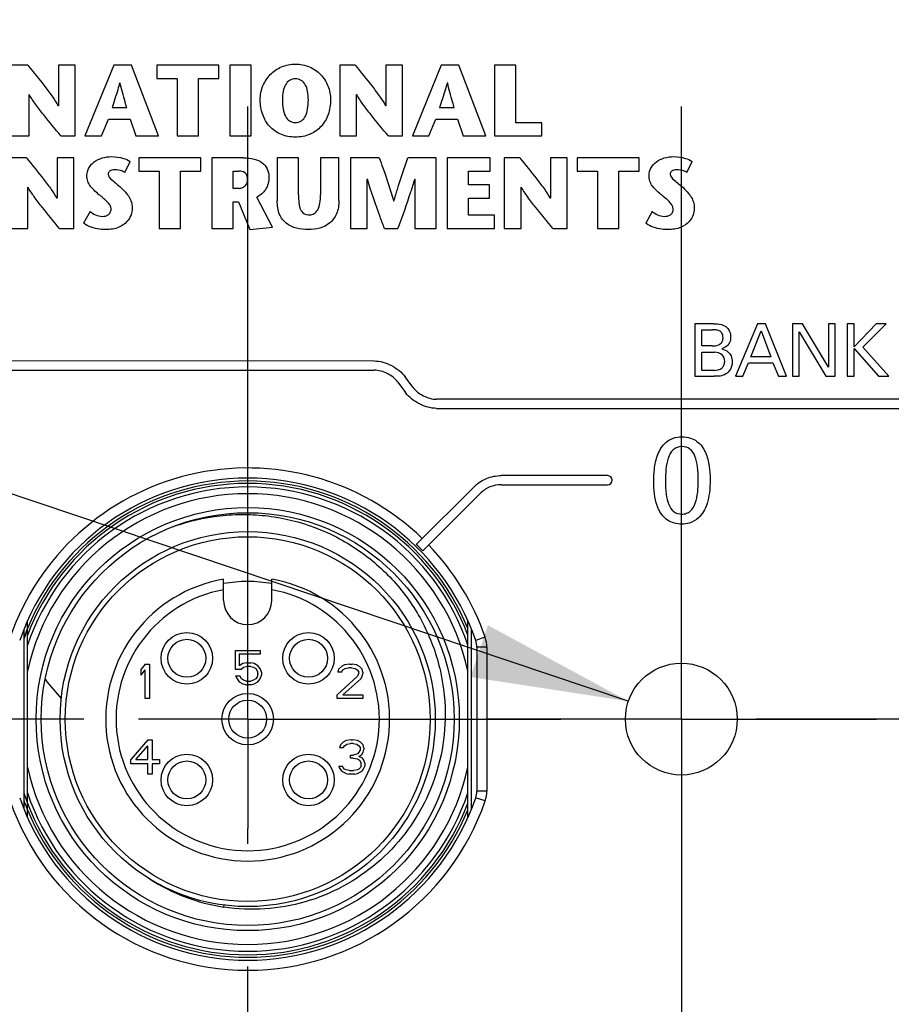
# Model space of a CAD drawing. Header units: inches. Extents: x 0 to 34, y 0 to 22.
# Tile 11 of 88: x 10.4 to 11.4, y 12 to 13.1. Entities that reach past the tile are written whole.
import ezdxf

# ---------------------------------------------------------------- set-up
doc = ezdxf.new("R2010")
doc.units = ezdxf.units.IN
doc.header["$LTSCALE"] = 1.87
doc.header["$MEASUREMENT"] = 0
doc.linetypes.add('CENTER', pattern=[0.6, 0.375, -0.075, 0.075, -0.075])
doc.layers.get('0').update_dxf_attribs({"linetype": 'CONTINUOUS'})
for name, color, linetype in [('02___PRT_ALL_AXES', 7, 'CONTINUOUS'), ('DEFAULT_1', 7, 'CENTER'), ('DIMENSIONS', 7, 'CONTINUOUS'), ('THREAD', 7, 'CONTINUOUS')]:
    doc.layers.add(name, color=color, linetype=linetype)
doc.styles.get("Standard").update_dxf_attribs({"font": 'txt', "width": 0.8})
doc.dimstyles.new('DIMSTYLE_1', dxfattribs={"dimtxt": 0.125, "dimasz": 0.18, "dimexe": 0.125, "dimexo": 0.0625, "dimgap": 0.03125, "dimtad": 0, "dimtih": 1, "dimtoh": 1, "dimdsep": 46, "dimtxsty": 'STANDARD', "dimblk": '_FILLED', "dimblk1": '_FILLED', "dimblk2": '_FILLED', "dimcen": 0.09, "dimadec": 0, "dimazin": 0, "dimtp": 0.001, "dimtm": 0.001, "dimtfac": 1, "dimtofl": 0, "dimtmove": 0, "dimatfit": 3, "dimldrblk": '_FILLED', "dimfxl": 1, "dimtolj": 1, "dimarcsym": 0})
doc.dimstyles.new('DIMSTYLE_4', dxfattribs={"dimtxt": 0.125, "dimasz": 0.18, "dimexe": 0.125, "dimexo": 0.0625, "dimgap": 0.09, "dimtad": 0, "dimtih": 1, "dimtoh": 1, "dimdsep": 46, "dimtxsty": 'STANDARD', "dimblk": '_FILLED', "dimblk1": '_FILLED', "dimblk2": '_FILLED', "dimcen": 0.09, "dimadec": 0, "dimazin": 0, "dimtp": 0.001, "dimtm": 0.001, "dimtfac": 1, "dimtofl": 0, "dimtmove": 0, "dimatfit": 2, "dimldrblk": '_FILLED', "dimfxl": 1, "dimtolj": 1, "dimarcsym": 0})

# ---------------------------------------------------------------- blocks, each defined once
blk = doc.blocks.new('*D16')
at = {"layer": 'DIMENSIONS', "color": 2, "linetype": 'CONTINUOUS'}
blk.add_line((10.5107, 12.2964), (9.1374, 12.2964), dxfattribs=at)
at = {"layer": 'DIMENSIONS', "color": 2, "linetype": 'CONTINUOUS', "insert": (9.0749, 12.3589), "char_height": 0.125, "width": 1.025, "attachment_point": 3, "line_spacing_factor": 0.9}
blk.add_mtext('57{\\Ftxt.shx;\\W1.000000;\\H0.125000; }[2.244]', dxfattribs=at)
blk = doc.blocks.new('_FILLED')
at = {"color": 0, "linetype": 'BYBLOCK'}
blk.add_solid([(0, 0), (-1, 0.1736), (-1, -0.1736)], dxfattribs=at)
blk = doc.blocks.new('*D17')
at = {"layer": 'DIMENSIONS', "color": 2, "linetype": 'CONTINUOUS'}
blk.add_line((10.5107, 11.3121), (9.1374, 11.3121), dxfattribs=at)
at = {"layer": 'DIMENSIONS', "color": 2, "linetype": 'CONTINUOUS', "insert": (9.0749, 11.3746), "char_height": 0.125, "width": 1.025, "attachment_point": 3, "line_spacing_factor": 0.9}
blk.add_mtext('82{\\Ftxt.shx;\\W1.000000;\\H0.125000; }[3.228]', dxfattribs=at)
blk = doc.blocks.new('*D18')
at = {"layer": 'DIMENSIONS', "color": 2, "linetype": 'CONTINUOUS'}
blk.add_line((10.5107, 10.3279), (9.1374, 10.3279), dxfattribs=at)
at = {"layer": 'DIMENSIONS', "color": 2, "linetype": 'CONTINUOUS', "insert": (9.0749, 10.3904), "char_height": 0.125, "width": 1.125, "attachment_point": 3, "line_spacing_factor": 0.9}
blk.add_mtext('107{\\Ftxt.shx;\\W1.000000;\\H0.125000; }[4.213]', dxfattribs=at)
blk = doc.blocks.new('*D19')
at = {"layer": 'DIMENSIONS', "color": 2, "linetype": 'CONTINUOUS'}
blk.add_line((10.5107, 9.3436), (9.1374, 9.3436), dxfattribs=at)
at = {"layer": 'DIMENSIONS', "color": 2, "linetype": 'CONTINUOUS', "insert": (9.0749, 9.4061), "char_height": 0.125, "width": 1.125, "attachment_point": 3, "line_spacing_factor": 0.9}
blk.add_mtext('132{\\Ftxt.shx;\\W1.000000;\\H0.125000; }[5.197]', dxfattribs=at)
blk = doc.blocks.new('*D20')
at = {"layer": 'DIMENSIONS', "color": 2, "linetype": 'CONTINUOUS'}
blk.add_line((10.3828, 8.32), (9.1374, 8.32), dxfattribs=at)
at = {"layer": 'DIMENSIONS', "color": 2, "linetype": 'CONTINUOUS', "insert": (9.0749, 8.3825), "char_height": 0.125, "width": 1.125, "attachment_point": 3, "line_spacing_factor": 0.9}
blk.add_mtext('158{\\Ftxt.shx;\\W1.000000;\\H0.125000; }[6.220]', dxfattribs=at)
blk = doc.blocks.new('*D21')
at = {"layer": 'DIMENSIONS', "color": 2, "linetype": 'CONTINUOUS'}
blk.add_line((10.5524, 8.0355), (9.1374, 8.0355), dxfattribs=at)
at = {"layer": 'DIMENSIONS', "color": 2, "linetype": 'CONTINUOUS', "insert": (9.0749, 8.098), "char_height": 0.125, "width": 1.425, "attachment_point": 3, "line_spacing_factor": 0.9}
blk.add_mtext('165.23{\\Ftxt.shx;\\W1.000000;\\H0.125000; }[6.505]', dxfattribs=at)
blk = doc.blocks.new('*D33')
at = {"layer": 'DIMENSIONS', "color": 2, "linetype": 'CONTINUOUS'}
for p, q in [((9.2629, 12.9462), (9.1454, 12.9462)), ((11.1336, 12.3168), (9.2629, 12.9462))]:
    blk.add_line(p, q, dxfattribs=at)
at = {"layer": 'DIMENSIONS', "color": 2, "linetype": 'CONTINUOUS', "xscale": 0.18, "yscale": 0.18, "zscale": 0.18, "rotation": 341.4030218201}
blk.add_blockref('_FILLED', (11.1336, 12.3168), dxfattribs=at)
at = {"layer": 'DIMENSIONS', "color": 2, "linetype": 'CONTINUOUS', "insert": (9.0829, 13.0087), "char_height": 0.125, "width": 1.691667, "attachment_point": 3, "line_spacing_factor": 0.9}
blk.add_mtext('12X \\Fgdt;{\\Fgdt;n}\\Ftxt;3.25{\\Ftxt.shx;\\W1.000000;\\H0.125000; }[.128]\\PLEDS', dxfattribs=at)

msp = doc.modelspace()

# ---------------------------------------------------------------- linework, layer by layer
at = {"color": 7, "linetype": 'CONTINUOUS'}
for p, q in [((10.4466, 13.0446), (10.4289, 13.0446)), ((10.4817, 13.0446), (10.4817, 12.9983)), ((10.5008, 13.0446), (10.4817, 13.0446)), ((10.5008, 12.9638), (10.5008, 13.0446)), ((10.5449, 13.0446), (10.512, 12.9638)), ((10.5654, 13.0446), (10.5449, 13.0446)), ((10.5961, 12.9638), (10.5654, 13.0446)), ((10.5943, 13.0446), (10.5943, 13.0295)), ((10.6653, 13.0446), (10.5943, 13.0446)), ((10.6653, 13.0295), (10.6653, 13.0446)), ((10.6778, 13.0446), (10.6778, 12.9638)), ((10.7021, 13.0446), (10.6778, 13.0446)), ((10.7021, 12.9638), (10.7021, 13.0446)), ((10.8035, 13.0446), (10.8035, 12.9638)), ((10.8212, 13.0446), (10.8035, 13.0446)), ((10.8562, 13.0446), (10.8562, 12.9983)), ((10.8754, 13.0446), (10.8562, 13.0446)), ((10.8754, 12.9638), (10.8754, 13.0446)), ((10.9195, 13.0446), (10.8866, 12.9638)), ((10.9399, 13.0446), (10.9195, 13.0446)), ((10.9706, 12.9638), (10.9399, 13.0446)), ((10.9807, 13.0446), (10.9807, 12.9638)), ((11.005, 13.0446), (10.9807, 13.0446)), ((11.005, 12.9789), (11.005, 13.0446)), ((10.5943, 13.0295), (10.6177, 13.0295)), ((10.6177, 13.0295), (10.6177, 12.9638)), ((10.642, 12.9638), (10.642, 13.0295)), ((10.642, 13.0295), (10.6653, 13.0295)), ((10.5519, 13.0247), (10.5521, 13.0247)), ((10.9264, 13.0247), (10.9267, 13.0247)), ((10.4481, 12.9638), (10.4481, 13.0111)), ((10.4481, 13.0111), (10.4483, 13.0111)), ((10.8227, 12.9638), (10.8227, 13.0111)), ((10.8227, 13.0111), (10.8229, 13.0111)), ((10.4817, 12.9983), (10.4814, 12.9983)), ((10.5599, 12.9959), (10.543, 12.9959)), ((10.8562, 12.9983), (10.856, 12.9983)), ((10.9345, 12.9959), (10.9175, 12.9959)), ((10.5311, 12.9638), (10.5388, 12.983)), ((10.5388, 12.983), (10.5639, 12.983)), ((10.5639, 12.983), (10.5702, 12.9638)), ((10.9056, 12.9638), (10.9134, 12.983)), ((10.9134, 12.983), (10.9384, 12.983)), ((10.9384, 12.983), (10.9448, 12.9638)), ((11.0346, 12.9789), (11.005, 12.9789)), ((11.0346, 12.9638), (11.0346, 12.9789)), ((10.4289, 12.9638), (10.4481, 12.9638)), ((10.4846, 12.9638), (10.5008, 12.9638)), ((10.512, 12.9638), (10.5311, 12.9638)), ((10.5702, 12.9638), (10.5961, 12.9638)), ((10.6177, 12.9638), (10.642, 12.9638)), ((10.6778, 12.9638), (10.7021, 12.9638)), ((10.8035, 12.9638), (10.8227, 12.9638)), ((10.8591, 12.9638), (10.8754, 12.9638)), ((10.8866, 12.9638), (10.9056, 12.9638)), ((10.9448, 12.9638), (10.9706, 12.9638)), ((10.9807, 12.9638), (11.0346, 12.9638)), ((10.445, 12.9388), (10.4273, 12.9388)), ((10.4801, 12.9388), (10.4801, 12.8925)), ((10.4992, 12.9388), (10.4801, 12.9388)), ((10.4992, 12.858), (10.4992, 12.9388)), ((10.5737, 12.9388), (10.5737, 12.9236)), ((10.6447, 12.9388), (10.5737, 12.9388)), ((10.6447, 12.9236), (10.6447, 12.9388)), ((10.6571, 12.9388), (10.6571, 12.858)), ((10.6931, 12.9388), (10.6571, 12.9388)), ((10.732, 12.9388), (10.732, 12.8894)), ((10.7564, 12.9388), (10.732, 12.9388)), ((10.7564, 12.8965), (10.7564, 12.9388)), ((10.7816, 12.9388), (10.7816, 12.8969)), ((10.8026, 12.9388), (10.7816, 12.9388)), ((10.8026, 12.8899), (10.8026, 12.9388)), ((10.8157, 12.9388), (10.8157, 12.858)), ((10.8487, 12.9388), (10.8157, 12.9388)), ((10.9137, 12.9388), (10.8814, 12.9388)), ((10.9137, 12.858), (10.9137, 12.9388)), ((10.9264, 12.9388), (10.9264, 12.858)), ((10.9755, 12.9388), (10.9264, 12.9388)), ((10.9755, 12.9236), (10.9755, 12.9388)), ((10.9918, 12.9388), (10.9918, 12.858)), ((11.0094, 12.9388), (10.9918, 12.9388)), ((11.0445, 12.9388), (11.0445, 12.8925)), ((11.0637, 12.9388), (11.0445, 12.9388)), ((11.0637, 12.858), (11.0637, 12.9388)), ((11.075, 12.9388), (11.075, 12.9236)), ((11.146, 12.9388), (11.075, 12.9388)), ((11.146, 12.9236), (11.146, 12.9388)), ((10.5575, 12.922), (10.5637, 12.9347)), ((11.2006, 12.922), (11.2068, 12.9347)), ((10.5737, 12.9236), (10.597, 12.9236)), ((10.597, 12.9236), (10.597, 12.858)), ((10.6213, 12.858), (10.6213, 12.9236)), ((10.6213, 12.9236), (10.6447, 12.9236)), ((10.6815, 12.9038), (10.6815, 12.9236)), ((10.6815, 12.9236), (10.6879, 12.9236)), ((10.8349, 12.858), (10.8349, 12.9145)), ((10.8349, 12.9145), (10.8351, 12.9145)), ((10.8891, 12.9145), (10.8894, 12.9145)), ((10.8894, 12.9145), (10.8894, 12.858)), ((10.9508, 12.9077), (10.9508, 12.9236)), ((10.9508, 12.9236), (10.9755, 12.9236)), ((11.075, 12.9236), (11.0983, 12.9236)), ((11.0983, 12.9236), (11.0983, 12.858)), ((11.1227, 12.858), (11.1227, 12.9236)), ((11.1227, 12.9236), (11.146, 12.9236)), ((10.4465, 12.858), (10.4465, 12.9053)), ((10.4465, 12.9053), (10.4467, 12.9053)), ((10.6884, 12.9038), (10.6815, 12.9038)), ((10.9749, 12.9077), (10.9508, 12.9077)), ((10.9749, 12.8926), (10.9749, 12.9077)), ((11.0109, 12.858), (11.0109, 12.9053)), ((11.0109, 12.9053), (11.0111, 12.9053)), ((10.4801, 12.8925), (10.4798, 12.8925)), ((10.7267, 12.8592), (10.7088, 12.8939)), ((10.9508, 12.8731), (10.9508, 12.8926)), ((10.9508, 12.8926), (10.9749, 12.8926)), ((11.0445, 12.8925), (11.0443, 12.8925)), ((10.6815, 12.858), (10.6815, 12.8885)), ((10.6815, 12.8885), (10.6878, 12.8885)), ((10.6878, 12.8885), (10.7006, 12.8566)), ((10.8655, 12.889), (10.8653, 12.889)), ((10.5179, 12.8774), (10.5105, 12.864)), ((10.9804, 12.8731), (10.9508, 12.8731)), ((10.9804, 12.858), (10.9804, 12.8731)), ((11.161, 12.8774), (11.1536, 12.864)), ((10.4273, 12.858), (10.4465, 12.858)), ((10.4829, 12.858), (10.4992, 12.858)), ((10.597, 12.858), (10.6213, 12.858)), ((10.6571, 12.858), (10.6815, 12.858)), ((10.7006, 12.8566), (10.7267, 12.8592)), ((10.8157, 12.858), (10.8349, 12.858)), ((10.8546, 12.858), (10.87, 12.858)), ((10.8894, 12.858), (10.9137, 12.858)), ((10.9264, 12.858), (10.9804, 12.858)), ((10.9918, 12.858), (11.0109, 12.858)), ((11.0474, 12.858), (11.0637, 12.858)), ((11.0983, 12.858), (11.1227, 12.858)), ((11.2098, 12.7488), (11.2098, 12.6887)), ((11.2313, 12.7488), (11.2098, 12.7488)), ((11.2814, 12.7488), (11.2561, 12.6887)), ((11.2904, 12.7488), (11.2814, 12.7488)), ((11.3147, 12.6887), (11.2904, 12.7488)), ((11.3214, 12.7488), (11.3214, 12.6887)), ((11.3329, 12.7488), (11.3214, 12.7488)), ((11.3625, 12.6991), (11.3329, 12.7488)), ((11.3625, 12.7488), (11.3625, 12.6991)), ((11.3702, 12.7488), (11.3625, 12.7488)), ((11.3702, 12.6887), (11.3702, 12.7488)), ((11.384, 12.7488), (11.384, 12.6887)), ((11.3922, 12.7488), (11.384, 12.7488)), ((11.4173, 12.7488), (11.3922, 12.7225)), ((11.3922, 12.7225), (11.3922, 12.7488)), ((11.4018, 12.7219), (11.4287, 12.7488)), ((11.4287, 12.7488), (11.4173, 12.7488)), ((11.2179, 12.7234), (11.2179, 12.742)), ((11.2179, 12.742), (11.2299, 12.742)), ((11.2739, 12.7111), (11.2855, 12.7406)), ((11.2855, 12.7406), (11.2966, 12.7111)), ((11.3289, 12.6887), (11.3289, 12.7397)), ((11.3289, 12.7397), (11.3595, 12.6887)), ((11.2295, 12.7234), (11.2179, 12.7234)), ((11.4316, 12.6887), (11.4018, 12.7219)), ((11.2179, 12.6954), (11.2179, 12.7162)), ((11.2179, 12.7162), (11.2324, 12.7162)), ((11.2966, 12.7111), (11.2739, 12.7111)), ((11.3922, 12.6887), (11.3922, 12.7206)), ((11.3922, 12.7206), (11.4199, 12.6887)), ((10.8429, 12.7063), (10.2767, 12.7062)), ((11.2647, 12.6887), (11.2712, 12.7043)), ((11.2712, 12.7043), (11.2991, 12.7043)), ((11.2991, 12.7043), (11.3056, 12.6887)), ((10.2767, 12.6958), (10.8429, 12.6958)), ((10.8872, 12.6762), (10.8784, 12.6882)), ((11.2098, 12.6887), (11.2317, 12.6887)), ((11.2321, 12.6954), (11.2179, 12.6954)), ((11.2561, 12.6887), (11.2647, 12.6887)), ((11.3056, 12.6887), (11.3147, 12.6887)), ((11.3214, 12.6887), (11.3289, 12.6887)), ((11.3595, 12.6887), (11.3702, 12.6887)), ((11.384, 12.6887), (11.3922, 12.6887)), ((11.4199, 12.6887), (11.4316, 12.6887)), ((10.87, 12.6821), (10.8788, 12.67)), ((11.7828, 12.6624), (10.9143, 12.6624)), ((10.9143, 12.652), (11.7828, 12.652)), ((11.11, 12.5751), (10.9883, 12.5751)), ((10.9883, 12.5646), (11.11, 12.5646)), ((10.9568, 12.562), (10.8911, 12.4963)), ((10.8984, 12.4889), (10.9642, 12.5546)), ((10.6707, 12.4322), (10.6707, 12.4564)), ((10.7258, 12.4322), (10.7258, 12.4564)), ((10.4462, 12.1843), (10.4462, 12.4084)), ((10.9502, 12.1843), (10.9502, 12.4084)), ((10.4423, 12.1936), (10.4423, 12.3991)), ((10.4459, 12.3994), (10.4457, 12.3989)), ((10.9541, 12.1936), (10.9541, 12.3991)), ((10.9699, 12.39), (10.959, 12.3863)), ((10.6844, 12.3533), (10.6844, 12.3751)), ((10.6844, 12.3751), (10.7123, 12.3751)), ((10.7123, 12.3751), (10.7123, 12.3709)), ((10.9603, 12.3786), (10.9603, 12.2141)), ((10.9718, 12.3786), (10.9603, 12.3786)), ((10.9718, 12.3786), (10.9718, 12.2141)), ((10.6885, 12.3709), (10.6885, 12.3575)), ((10.7123, 12.3709), (10.6885, 12.3709)), ((10.5811, 12.3594), (10.5762, 12.3535)), ((10.5762, 12.3468), (10.5762, 12.3535)), ((10.5762, 12.3468), (10.5811, 12.3527)), ((10.5811, 12.3594), (10.586, 12.3594)), ((10.5811, 12.32), (10.5811, 12.3527)), ((10.586, 12.3594), (10.586, 12.32)), ((10.6902, 12.3533), (10.6844, 12.3533)), ((10.6926, 12.36), (10.6885, 12.3575)), ((10.6902, 12.3533), (10.6935, 12.3558)), ((10.6967, 12.3609), (10.6926, 12.36)), ((10.6935, 12.3558), (10.6967, 12.3567)), ((10.6967, 12.3609), (10.7017, 12.3609)), ((10.7017, 12.3567), (10.6967, 12.3567)), ((10.7058, 12.36), (10.7017, 12.3609)), ((10.7017, 12.3567), (10.7049, 12.3558)), ((10.7049, 12.3558), (10.7074, 12.3542)), ((10.7099, 12.3575), (10.7058, 12.36)), ((10.7074, 12.3542), (10.709, 12.3516)), ((10.709, 12.3516), (10.7099, 12.3491)), ((10.7123, 12.3542), (10.7099, 12.3575)), ((10.714, 12.35), (10.7123, 12.3542)), ((10.714, 12.35), (10.714, 12.3466)), ((10.8022, 12.3535), (10.8014, 12.3501)), ((10.8055, 12.3501), (10.8014, 12.3501)), ((10.8055, 12.3568), (10.8022, 12.3535)), ((10.8088, 12.3585), (10.8055, 12.3568)), ((10.8055, 12.3501), (10.8071, 12.3527)), ((10.8071, 12.3527), (10.8096, 12.3543)), ((10.8145, 12.3594), (10.8088, 12.3585)), ((10.8096, 12.3543), (10.8137, 12.3552)), ((10.817, 12.3552), (10.8137, 12.3552)), ((10.8145, 12.3594), (10.8178, 12.3594)), ((10.817, 12.3552), (10.8211, 12.3543)), ((10.8227, 12.3585), (10.8178, 12.3594)), ((10.8211, 12.3543), (10.8235, 12.3527)), ((10.826, 12.3568), (10.8227, 12.3585)), ((10.8235, 12.3527), (10.8252, 12.3501)), ((10.8252, 12.3485), (10.8252, 12.3501)), ((10.8293, 12.3535), (10.826, 12.3568)), ((10.8301, 12.3501), (10.8293, 12.3535)), ((10.8301, 12.3501), (10.8301, 12.3485)), ((10.6844, 12.3458), (10.6861, 12.3424)), ((10.6844, 12.3458), (10.6894, 12.3458)), ((10.6861, 12.3424), (10.6885, 12.3391)), ((10.6885, 12.3391), (10.6926, 12.3366)), ((10.691, 12.3424), (10.6894, 12.3458)), ((10.6935, 12.3408), (10.691, 12.3424)), ((10.6967, 12.3399), (10.6935, 12.3408)), ((10.6967, 12.3399), (10.7017, 12.3399)), ((10.7049, 12.3408), (10.7017, 12.3399)), ((10.7074, 12.3424), (10.7049, 12.3408)), ((10.7058, 12.3366), (10.7099, 12.3391)), ((10.709, 12.3449), (10.7074, 12.3424)), ((10.7099, 12.3475), (10.709, 12.3449)), ((10.7099, 12.3475), (10.7099, 12.3491)), ((10.7099, 12.3391), (10.7123, 12.3424)), ((10.7123, 12.3424), (10.714, 12.3466)), ((10.8235, 12.3451), (10.8006, 12.3242)), ((10.8071, 12.3242), (10.8276, 12.3426)), ((10.8252, 12.3485), (10.8235, 12.3451)), ((10.8276, 12.3426), (10.8293, 12.3451)), ((10.8293, 12.3451), (10.8301, 12.3485)), ((10.6926, 12.3366), (10.6967, 12.3357)), ((10.7017, 12.3357), (10.6967, 12.3357)), ((10.7017, 12.3357), (10.7058, 12.3366)), ((10.586, 12.32), (10.5811, 12.32)), ((10.8006, 12.32), (10.8006, 12.3242)), ((10.8301, 12.32), (10.8006, 12.32)), ((10.8071, 12.3242), (10.8301, 12.3242)), ((10.8301, 12.3242), (10.8301, 12.32)), ((10.584, 12.2727), (10.5644, 12.2501)), ((10.584, 12.2727), (10.589, 12.2727)), ((10.589, 12.2727), (10.589, 12.2501)), ((10.8107, 12.2719), (10.8075, 12.2702)), ((10.8165, 12.2727), (10.8107, 12.2719)), ((10.8165, 12.2727), (10.8181, 12.2727)), ((10.8239, 12.2719), (10.8181, 12.2727)), ((10.8271, 12.2702), (10.8239, 12.2719)), ((10.5701, 12.2501), (10.584, 12.266)), ((10.584, 12.2501), (10.584, 12.266)), ((10.8042, 12.2669), (10.8034, 12.2635)), ((10.8075, 12.2635), (10.8034, 12.2635)), ((10.8075, 12.2702), (10.8042, 12.2669)), ((10.8075, 12.2635), (10.8091, 12.266)), ((10.8091, 12.266), (10.8116, 12.2677)), ((10.8116, 12.2677), (10.8157, 12.2686)), ((10.8189, 12.2686), (10.8157, 12.2686)), ((10.8189, 12.2686), (10.823, 12.2677)), ((10.823, 12.2677), (10.8255, 12.266)), ((10.8255, 12.266), (10.8271, 12.2635)), ((10.8271, 12.2618), (10.8255, 12.2585)), ((10.8304, 12.2669), (10.8271, 12.2702)), ((10.8271, 12.2618), (10.8271, 12.2635)), ((10.8312, 12.2635), (10.8304, 12.2669)), ((10.8304, 12.2585), (10.8312, 12.2618)), ((10.8312, 12.2635), (10.8312, 12.2618)), ((10.5644, 12.2451), (10.5644, 12.2501)), ((10.5701, 12.2501), (10.584, 12.2501)), ((10.589, 12.2501), (10.5972, 12.2501)), ((10.5972, 12.2501), (10.5972, 12.2451)), ((10.8157, 12.2518), (10.8157, 12.2551)), ((10.8157, 12.2551), (10.8189, 12.2551)), ((10.8189, 12.2518), (10.8157, 12.2518)), ((10.8239, 12.2568), (10.8189, 12.2551)), ((10.8189, 12.2518), (10.8239, 12.251)), ((10.8255, 12.2585), (10.8239, 12.2568)), ((10.8239, 12.251), (10.8263, 12.2493)), ((10.8255, 12.2535), (10.8288, 12.256)), ((10.8296, 12.2518), (10.8255, 12.2535)), ((10.8263, 12.2493), (10.828, 12.2459)), ((10.8288, 12.256), (10.8304, 12.2585)), ((10.8312, 12.2493), (10.8296, 12.2518)), ((10.8321, 12.2459), (10.8312, 12.2493)), ((10.584, 12.2451), (10.5644, 12.2451)), ((10.584, 12.2334), (10.584, 12.2451)), ((10.589, 12.2451), (10.589, 12.2334)), ((10.5972, 12.2451), (10.589, 12.2451)), ((10.8025, 12.2426), (10.8034, 12.2401)), ((10.8025, 12.2426), (10.8066, 12.2426)), ((10.8034, 12.2401), (10.805, 12.2376)), ((10.805, 12.2376), (10.8075, 12.2359)), ((10.8075, 12.2409), (10.8066, 12.2426)), ((10.8091, 12.2392), (10.8075, 12.2409)), ((10.8107, 12.2384), (10.8091, 12.2392)), ((10.8148, 12.2376), (10.8107, 12.2384)), ((10.8148, 12.2376), (10.8198, 12.2376)), ((10.8239, 12.2384), (10.8198, 12.2376)), ((10.8255, 12.2392), (10.8239, 12.2384)), ((10.8271, 12.2409), (10.8255, 12.2392)), ((10.828, 12.2426), (10.8271, 12.2409)), ((10.8271, 12.2359), (10.8296, 12.2376)), ((10.828, 12.2426), (10.828, 12.2459)), ((10.8296, 12.2376), (10.8312, 12.2401)), ((10.8312, 12.2401), (10.8321, 12.2426)), ((10.8321, 12.2459), (10.8321, 12.2426)), ((10.589, 12.2334), (10.584, 12.2334)), ((10.8075, 12.2359), (10.8107, 12.2342)), ((10.8107, 12.2342), (10.814, 12.2334)), ((10.8206, 12.2334), (10.814, 12.2334)), ((10.8206, 12.2334), (10.8239, 12.2342)), ((10.8239, 12.2342), (10.8271, 12.2359)), ((10.4448, 12.2042), (10.445, 12.2036)), ((10.9699, 12.2027), (10.959, 12.2064)), ((10.9718, 12.2141), (10.9603, 12.2141)), ((10.4435, 12.1995), (10.4436, 12.1991)), ((10.671, 12.0813), (10.6713, 12.0835))]:
    msp.add_line(p, q, dxfattribs=at)
for centre, radius in [((10.6982, 12.2964), 0.2421), ((10.6982, 12.2964), 0.2362), ((10.6982, 12.2964), 0.2146), ((10.6982, 12.2964), 0.2087), ((10.6286, 12.366), 0.0295), ((10.7678, 12.366), 0.0295), ((10.6286, 12.366), 0.0217), ((10.7678, 12.366), 0.0217), ((11.1943, 12.2964), 0.064), ((10.6982, 12.2964), 0.0295), ((10.6982, 12.2964), 0.0217), ((10.6286, 12.2268), 0.0295), ((10.6286, 12.2268), 0.0217), ((10.7678, 12.2268), 0.0295), ((10.7678, 12.2268), 0.0217)]:
    msp.add_circle(centre, radius, dxfattribs=at)
for centre, radius, start, end in [((10.6982, 12.2964), 0.2874, 45.9959, 160.9759), ((10.6982, 12.2964), 0.2759, 19.0241, 160.9759), ((10.6982, 12.2964), 0.2725, 22.3967, 157.6033), ((10.6982, 12.2964), 0.2697, 20.8836, 159.1164), ((11.11, 12.5698), 0.00521, 270.0209, 89.9889), ((10.6982, 12.2964), 0.2657, 18.5317, 161.4683), ((10.6982, 12.2964), 0.2579, 12.2856, 167.7144), ((10.6928, 12.2955), 0.2351, 108.1567, 109.0278), ((10.6926, 12.2961), 0.2344, 109.0274, 110.693), ((10.6982, 12.2964), 0.2778, 43.8821, 46.0304), ((10.6982, 12.2964), 0.2874, 19.0241, 43.9193), ((10.6982, 12.2964), 0.1624, 99.7702, 80.2298), ((10.6982, 12.2964), 0.1575, 79.9197, 100.0803), ((10.6982, 12.2964), 0.1506, 100.5449, 79.4551), ((10.6982, 12.4322), 0.0276, 180, 360), ((10.7361, 12.292), 0.3091, 159.6955, 161.912), ((10.697, 12.2968), 0.2712, 158.3843, 159.0768), ((10.6973, 12.2967), 0.2715, 157.8781, 158.3844), ((10.6975, 12.2966), 0.2718, 157.5965, 157.7742), ((10.6965, 12.297), 0.2707, 159.0768, 159.8866), ((10.9368, 12.3786), 0.0236, 359.9848, 19.0394), ((10.9368, 12.3786), 0.0351, 359.9881, 19.0361), ((10.6279, 12.4589), 0.1992, 215.8698, 216.0688), ((10.6421, 12.4695), 0.2169, 216.1167, 223.569), ((10.6982, 12.2964), 0.2579, 192.2856, 347.7144), ((10.6982, 12.2964), 0.2759, 199.0241, 340.9759), ((10.6968, 12.2959), 0.2682, 198.3954, 200.1207), ((10.7054, 12.2991), 0.2773, 198.4646, 200.0113), ((10.6974, 12.2961), 0.2689, 200.1202, 200.7966), ((10.7054, 12.2991), 0.2774, 200.1289, 200.7846), ((10.6982, 12.2964), 0.2657, 198.5317, 341.4683), ((10.9368, 12.2141), 0.0236, 340.9606, 0.0152), ((10.9368, 12.2141), 0.0351, 340.9639, 0.0119), ((10.6982, 12.2964), 0.2874, 199.0241, 340.9759), ((10.6965, 12.2957), 0.2707, 200.1134, 200.8241), ((10.6971, 12.296), 0.2714, 200.9225, 202.1263), ((10.6975, 12.2961), 0.2718, 202.126, 202.4033), ((10.6982, 12.2964), 0.2697, 200.8836, 339.1164), ((10.6982, 12.2964), 0.2725, 202.3967, 337.6033), ((10.7032, 12.2945), 0.2156, 237.0885, 261.418)]:
    msp.add_arc(centre, radius, start, end, dxfattribs=at)
for points, knots in [([(10.4466, 13.0446), (10.4532, 13.0365), (10.463, 13.0246), (10.4746, 13.0091), (10.4796, 13.0017), (10.4814, 12.9983)], [0, 0, 0, 0, 0.539992, 0.799014, 1, 1, 1, 1]), ([(10.7126, 13.0051), (10.7126, 13.0105), (10.7146, 13.0212), (10.7233, 13.0347), (10.7366, 13.0439), (10.7474, 13.046), (10.7528, 13.046)], [0, 0, 0, 0, 0.255383, 0.498761, 0.741926, 1, 1, 1, 1]), ([(10.7528, 13.046), (10.7583, 13.046), (10.769, 13.0439), (10.7824, 13.0347), (10.791, 13.0212), (10.793, 13.0105), (10.793, 13.0051)], [0, 0, 0, 0, 0.258056, 0.501244, 0.744634, 1, 1, 1, 1]), ([(10.8212, 13.0446), (10.8277, 13.0365), (10.8376, 13.0246), (10.8492, 13.0091), (10.8542, 13.0017), (10.856, 12.9983)], [0, 0, 0, 0, 0.539987, 0.798986, 1, 1, 1, 1]), ([(10.7528, 13.0291), (10.7505, 13.0291), (10.7458, 13.028), (10.7408, 13.0223), (10.7384, 13.0143), (10.738, 13.0084), (10.738, 13.0051)], [0, 0, 0, 0, 0.219521, 0.432812, 0.68789, 1, 1, 1, 1]), ([(10.7676, 13.0051), (10.7676, 13.0084), (10.7672, 13.0143), (10.7648, 13.0223), (10.7599, 13.028), (10.7551, 13.0291), (10.7528, 13.0291)], [0, 0, 0, 0, 0.312091, 0.567125, 0.780376, 1, 1, 1, 1]), ([(10.5519, 13.0247), (10.5511, 13.022), (10.5484, 13.0123), (10.5451, 13.0028), (10.543, 12.9959)], [0, 0, 0, 0, 0.276447, 1, 1, 1, 1]), ([(10.5599, 12.9959), (10.5593, 12.9982), (10.5566, 13.0078), (10.5539, 13.0174), (10.5521, 13.0247)], [0, 0, 0, 0, 0.240588, 1, 1, 1, 1]), ([(10.9264, 13.0247), (10.9257, 13.022), (10.923, 13.0123), (10.9197, 13.0028), (10.9175, 12.9959)], [0, 0, 0, 0, 0.276474, 1, 1, 1, 1]), ([(10.9345, 12.9959), (10.9339, 12.9982), (10.9312, 13.0078), (10.9285, 13.0174), (10.9267, 13.0247)], [0, 0, 0, 0, 0.240535, 1, 1, 1, 1]), ([(10.4846, 12.9638), (10.4779, 12.9718), (10.468, 12.9837), (10.4559, 12.9994), (10.4505, 13.0073), (10.4483, 13.0111)], [0, 0, 0, 0, 0.522902, 0.779652, 1, 1, 1, 1]), ([(10.7528, 12.9624), (10.7471, 12.9624), (10.7361, 12.9643), (10.7225, 12.974), (10.7143, 12.9883), (10.7126, 12.9994), (10.7126, 13.0051)], [0, 0, 0, 0, 0.260859, 0.498373, 0.738882, 1, 1, 1, 1]), ([(10.738, 13.0051), (10.738, 13.0016), (10.7384, 12.9952), (10.7406, 12.9867), (10.7455, 12.9804), (10.7504, 12.9792), (10.7528, 12.9792)], [0, 0, 0, 0, 0.316144, 0.573861, 0.784981, 1, 1, 1, 1]), ([(10.793, 13.0051), (10.793, 12.9994), (10.7913, 12.9883), (10.7831, 12.974), (10.7696, 12.9643), (10.7585, 12.9624), (10.7528, 12.9624)], [0, 0, 0, 0, 0.261099, 0.501615, 0.73915, 1, 1, 1, 1]), ([(10.7528, 12.9792), (10.7552, 12.9792), (10.7601, 12.9804), (10.765, 12.9867), (10.7672, 12.9952), (10.7676, 13.0016), (10.7676, 13.0051)], [0, 0, 0, 0, 0.215101, 0.426188, 0.68387, 1, 1, 1, 1]), ([(10.8591, 12.9638), (10.8525, 12.9718), (10.8425, 12.9837), (10.8304, 12.9994), (10.8251, 13.0073), (10.8229, 13.0111)], [0, 0, 0, 0, 0.52298, 0.779707, 1, 1, 1, 1]), ([(10.445, 12.9388), (10.4516, 12.9307), (10.4614, 12.9187), (10.473, 12.9033), (10.478, 12.8959), (10.4798, 12.8925)], [0, 0, 0, 0, 0.540005, 0.799004, 1, 1, 1, 1]), ([(10.5143, 12.9184), (10.5143, 12.9215), (10.5159, 12.9277), (10.5226, 12.9348), (10.5319, 12.9392), (10.539, 12.9401), (10.5426, 12.9401)], [0, 0, 0, 0, 0.232127, 0.466197, 0.721356, 1, 1, 1, 1]), ([(10.5426, 12.9401), (10.5471, 12.9401), (10.5545, 12.9389), (10.5614, 12.9362), (10.5637, 12.9347)], [0, 0, 0, 0, 0.615622, 1, 1, 1, 1]), ([(10.6931, 12.9388), (10.6974, 12.9388), (10.705, 12.9381), (10.715, 12.9338), (10.7213, 12.9264), (10.7225, 12.9202), (10.7225, 12.9172)], [0, 0, 0, 0, 0.311062, 0.55948, 0.775376, 1, 1, 1, 1]), ([(10.8487, 12.9388), (10.8501, 12.9349), (10.856, 12.9184), (10.8616, 12.9018), (10.8653, 12.889)], [0, 0, 0, 0, 0.23571, 1, 1, 1, 1]), ([(10.8655, 12.889), (10.8667, 12.8936), (10.8716, 12.9103), (10.8773, 12.9267), (10.8814, 12.9388)], [0, 0, 0, 0, 0.270664, 1, 1, 1, 1]), ([(11.0094, 12.9388), (11.016, 12.9307), (11.0258, 12.9187), (11.0375, 12.9033), (11.0425, 12.8959), (11.0443, 12.8925)], [0, 0, 0, 0, 0.539965, 0.79898, 1, 1, 1, 1]), ([(11.1574, 12.9184), (11.1574, 12.9215), (11.159, 12.9277), (11.1657, 12.9348), (11.175, 12.9392), (11.182, 12.9401), (11.1857, 12.9401)], [0, 0, 0, 0, 0.232134, 0.466209, 0.721367, 1, 1, 1, 1]), ([(11.1857, 12.9401), (11.1902, 12.9401), (11.1975, 12.9389), (11.2044, 12.9362), (11.2068, 12.9347)], [0, 0, 0, 0, 0.615616, 1, 1, 1, 1]), ([(10.5456, 12.925), (10.5438, 12.925), (10.5403, 12.9246), (10.5385, 12.9214), (10.5385, 12.9201)], [0, 0, 0, 0, 0.586579, 1, 1, 1, 1]), ([(10.5575, 12.922), (10.5567, 12.9225), (10.553, 12.9244), (10.5488, 12.925), (10.5456, 12.925)], [0, 0, 0, 0, 0.234289, 1, 1, 1, 1]), ([(11.1887, 12.925), (11.1868, 12.925), (11.1834, 12.9246), (11.1815, 12.9214), (11.1815, 12.9201)], [0, 0, 0, 0, 0.586616, 1, 1, 1, 1]), ([(11.2006, 12.922), (11.1997, 12.9225), (11.196, 12.9244), (11.1918, 12.925), (11.1887, 12.925)], [0, 0, 0, 0, 0.234212, 1, 1, 1, 1]), ([(10.5277, 12.8969), (10.5258, 12.8985), (10.5223, 12.9016), (10.5177, 12.9064), (10.5148, 12.912), (10.5143, 12.9163), (10.5143, 12.9184)], [0, 0, 0, 0, 0.288239, 0.528741, 0.75042, 1, 1, 1, 1]), ([(10.5385, 12.9201), (10.5385, 12.9174), (10.5445, 12.9117), (10.5498, 12.9077), (10.5531, 12.9046)], [0, 0, 0, 0, 0.371989, 1, 1, 1, 1]), ([(10.6981, 12.9137), (10.6981, 12.9154), (10.6978, 12.9184), (10.6945, 12.9229), (10.6904, 12.9236), (10.6879, 12.9236)], [0, 0, 0, 0, 0.310026, 0.545996, 1, 1, 1, 1]), ([(10.6884, 12.9038), (10.6899, 12.9038), (10.6927, 12.9044), (10.6967, 12.9076), (10.6981, 12.9114), (10.6981, 12.9137)], [0, 0, 0, 0, 0.285055, 0.538125, 1, 1, 1, 1]), ([(10.7225, 12.9172), (10.7225, 12.912), (10.7203, 12.9022), (10.7127, 12.8957), (10.7088, 12.8939)], [0, 0, 0, 0, 0.547034, 1, 1, 1, 1]), ([(10.8546, 12.858), (10.853, 12.8624), (10.846, 12.8811), (10.8395, 12.9), (10.8351, 12.9145)], [0, 0, 0, 0, 0.237326, 1, 1, 1, 1]), ([(10.8891, 12.9145), (10.8876, 12.9094), (10.8818, 12.8904), (10.875, 12.8717), (10.87, 12.858)], [0, 0, 0, 0, 0.267516, 1, 1, 1, 1]), ([(11.1708, 12.8969), (11.1689, 12.8985), (11.1654, 12.9016), (11.1608, 12.9064), (11.1579, 12.912), (11.1574, 12.9163), (11.1574, 12.9184)], [0, 0, 0, 0, 0.288241, 0.528738, 0.750414, 1, 1, 1, 1]), ([(11.1815, 12.9201), (11.1815, 12.9174), (11.1875, 12.9117), (11.1929, 12.9077), (11.1962, 12.9046)], [0, 0, 0, 0, 0.372002, 1, 1, 1, 1]), ([(10.4829, 12.858), (10.4763, 12.866), (10.4663, 12.8779), (10.4542, 12.8936), (10.4489, 12.9015), (10.4467, 12.9053)], [0, 0, 0, 0, 0.52298, 0.779734, 1, 1, 1, 1]), ([(10.5531, 12.9046), (10.5554, 12.9025), (10.5592, 12.8986), (10.5636, 12.8925), (10.5658, 12.8864), (10.5661, 12.8824), (10.5661, 12.8804)], [0, 0, 0, 0, 0.326324, 0.5767, 0.788461, 1, 1, 1, 1]), ([(11.0474, 12.858), (11.0408, 12.866), (11.0308, 12.8779), (11.0187, 12.8936), (11.0133, 12.9015), (11.0111, 12.9053)], [0, 0, 0, 0, 0.522934, 0.779685, 1, 1, 1, 1]), ([(11.1962, 12.9046), (11.1984, 12.9025), (11.2023, 12.8986), (11.2066, 12.8925), (11.2088, 12.8864), (11.2091, 12.8824), (11.2091, 12.8804)], [0, 0, 0, 0, 0.326334, 0.576711, 0.788467, 1, 1, 1, 1]), ([(10.5419, 12.8801), (10.5419, 12.8834), (10.5368, 12.8901), (10.5308, 12.8941), (10.5277, 12.8969)], [0, 0, 0, 0, 0.444012, 1, 1, 1, 1]), ([(10.7564, 12.8965), (10.7564, 12.8933), (10.7566, 12.8875), (10.758, 12.8798), (10.7623, 12.8742), (10.7667, 12.8734), (10.7689, 12.8734)], [0, 0, 0, 0, 0.329207, 0.582061, 0.781598, 1, 1, 1, 1]), ([(10.7689, 12.8734), (10.7707, 12.8734), (10.7747, 12.8745), (10.779, 12.8797), (10.7812, 12.8875), (10.7816, 12.8935), (10.7816, 12.8969)], [0, 0, 0, 0, 0.189899, 0.392637, 0.655062, 1, 1, 1, 1]), ([(11.185, 12.8801), (11.185, 12.8834), (11.1799, 12.8901), (11.1739, 12.8941), (11.1708, 12.8969)], [0, 0, 0, 0, 0.443883, 1, 1, 1, 1]), ([(10.5318, 12.8717), (10.5342, 12.8717), (10.5379, 12.8725), (10.5414, 12.8762), (10.5419, 12.8788), (10.5419, 12.8801)], [0, 0, 0, 0, 0.489674, 0.73004, 1, 1, 1, 1]), ([(10.5661, 12.8804), (10.5661, 12.8781), (10.5649, 12.8727), (10.5602, 12.8647), (10.55, 12.8578), (10.541, 12.8566), (10.5359, 12.8566)], [0, 0, 0, 0, 0.161592, 0.376625, 0.642377, 1, 1, 1, 1]), ([(10.7677, 12.8566), (10.7588, 12.8566), (10.7443, 12.859), (10.7332, 12.8746), (10.732, 12.8842), (10.732, 12.8894)], [0, 0, 0, 0, 0.486504, 0.716128, 1, 1, 1, 1]), ([(10.8026, 12.8899), (10.8026, 12.8847), (10.8012, 12.875), (10.7902, 12.8598), (10.7762, 12.8566), (10.7677, 12.8566)], [0, 0, 0, 0, 0.28967, 0.527693, 1, 1, 1, 1]), ([(11.1748, 12.8717), (11.1772, 12.8717), (11.181, 12.8725), (11.1845, 12.8762), (11.185, 12.8788), (11.185, 12.8801)], [0, 0, 0, 0, 0.489623, 0.729937, 1, 1, 1, 1]), ([(11.2091, 12.8804), (11.2091, 12.8781), (11.2079, 12.8727), (11.2032, 12.8647), (11.1931, 12.8578), (11.184, 12.8566), (11.179, 12.8566)], [0, 0, 0, 0, 0.161587, 0.376616, 0.642369, 1, 1, 1, 1]), ([(10.5179, 12.8774), (10.5198, 12.8759), (10.524, 12.873), (10.5291, 12.8717), (10.5318, 12.8717)], [0, 0, 0, 0, 0.472633, 1, 1, 1, 1]), ([(11.161, 12.8774), (11.1629, 12.8759), (11.1671, 12.873), (11.1722, 12.8717), (11.1748, 12.8717)], [0, 0, 0, 0, 0.472411, 1, 1, 1, 1]), ([(10.5359, 12.8566), (10.5336, 12.8566), (10.5247, 12.8571), (10.5156, 12.8599), (10.5105, 12.864)], [0, 0, 0, 0, 0.26469, 1, 1, 1, 1]), ([(11.179, 12.8566), (11.1766, 12.8566), (11.1678, 12.8571), (11.1587, 12.8599), (11.1536, 12.864)], [0, 0, 0, 0, 0.264662, 1, 1, 1, 1]), ([(11.2313, 12.7488), (11.2343, 12.7488), (11.2398, 12.7488), (11.2447, 12.7461), (11.2464, 12.7444)], [0, 0, 0, 0, 0.554869, 1, 1, 1, 1]), ([(11.2464, 12.7444), (11.2477, 12.7431), (11.2501, 12.7398), (11.2507, 12.7357), (11.2507, 12.7336)], [0, 0, 0, 0, 0.464438, 1, 1, 1, 1]), ([(11.2295, 12.7234), (11.232, 12.7234), (11.2361, 12.7237), (11.2412, 12.7273), (11.242, 12.731), (11.242, 12.7329)], [0, 0, 0, 0, 0.41829, 0.677882, 1, 1, 1, 1]), ([(11.242, 12.7329), (11.242, 12.7347), (11.2415, 12.7381), (11.2378, 12.7412), (11.2338, 12.7419), (11.2311, 12.742), (11.2299, 12.742)], [0, 0, 0, 0, 0.309637, 0.545595, 0.780082, 1, 1, 1, 1]), ([(11.2507, 12.7336), (11.2507, 12.7316), (11.2501, 12.7278), (11.2465, 12.7227), (11.2427, 12.7209), (11.2405, 12.7201)], [0, 0, 0, 0, 0.344308, 0.61068, 1, 1, 1, 1]), ([(11.2439, 12.7058), (11.2439, 12.7085), (11.2417, 12.7146), (11.2354, 12.7162), (11.2324, 12.7162)], [0, 0, 0, 0, 0.471732, 1, 1, 1, 1]), ([(11.2405, 12.7201), (11.2431, 12.7193), (11.2475, 12.7176), (11.2519, 12.7118), (11.2525, 12.7075), (11.2525, 12.7051)], [0, 0, 0, 0, 0.390705, 0.654516, 1, 1, 1, 1]), ([(10.8429, 12.7063), (10.8497, 12.7063), (10.8631, 12.7021), (10.8744, 12.6937), (10.8784, 12.6882)], [0, 0, 0, 0, 0.499895, 1, 1, 1, 1]), ([(11.2321, 12.6954), (11.235, 12.6954), (11.2397, 12.6965), (11.2434, 12.7013), (11.2439, 12.7043), (11.2439, 12.7058)], [0, 0, 0, 0, 0.500734, 0.735633, 1, 1, 1, 1]), ([(11.2525, 12.7051), (11.2525, 12.7018), (11.2509, 12.6963), (11.247, 12.6925), (11.2453, 12.6914)], [0, 0, 0, 0, 0.616404, 1, 1, 1, 1]), ([(10.87, 12.6821), (10.8669, 12.6863), (10.8582, 12.6925), (10.8481, 12.6958), (10.8429, 12.6958)], [0, 0, 0, 0, 0.500159, 1, 1, 1, 1]), ([(11.2453, 12.6914), (11.2433, 12.6901), (11.2387, 12.6886), (11.234, 12.6887), (11.2317, 12.6887)], [0, 0, 0, 0, 0.499467, 1, 1, 1, 1]), ([(10.9143, 12.652), (10.9075, 12.652), (10.8941, 12.6562), (10.8828, 12.6645), (10.8788, 12.67)], [0, 0, 0, 0, 0.500009, 1, 1, 1, 1]), ([(10.8872, 12.6762), (10.8902, 12.672), (10.8989, 12.6658), (10.9091, 12.6624), (10.9143, 12.6624)], [0, 0, 0, 0, 0.500045, 1, 1, 1, 1]), ([(11.1627, 12.5683), (11.1627, 12.573), (11.1632, 12.5834), (11.1664, 12.5994), (11.1742, 12.6124), (11.185, 12.6185), (11.1915, 12.6194), (11.1949, 12.6194)], [0, 0, 0, 0, 0.207244, 0.463243, 0.716751, 0.848238, 1, 1, 1, 1]), ([(11.1949, 12.6194), (11.1982, 12.6194), (11.2043, 12.6186), (11.2147, 12.6136), (11.2229, 12.6018), (11.2266, 12.5862), (11.2272, 12.5756), (11.2272, 12.5705)], [0, 0, 0, 0, 0.147796, 0.275377, 0.516765, 0.767873, 1, 1, 1, 1]), ([(11.1951, 12.6083), (11.1932, 12.6083), (11.1895, 12.6077), (11.1831, 12.6037), (11.1784, 12.5946), (11.1764, 12.5823), (11.1761, 12.5735), (11.1761, 12.569)], [0, 0, 0, 0, 0.118356, 0.22578, 0.454788, 0.722704, 1, 1, 1, 1]), ([(11.2137, 12.5693), (11.2137, 12.5745), (11.2133, 12.5841), (11.2109, 12.5967), (11.2051, 12.6063), (11.1983, 12.6083), (11.1951, 12.6083)], [0, 0, 0, 0, 0.331021, 0.596056, 0.801589, 1, 1, 1, 1]), ([(10.9568, 12.562), (10.9609, 12.5661), (10.9708, 12.5728), (10.9825, 12.5751), (10.9883, 12.5751)], [0, 0, 0, 0, 0.499793, 1, 1, 1, 1]), ([(10.9883, 12.5646), (10.9839, 12.5646), (10.9749, 12.5629), (10.9673, 12.5578), (10.9642, 12.5546)], [0, 0, 0, 0, 0.500282, 1, 1, 1, 1]), ([(11.169, 12.5354), (11.1681, 12.5371), (11.1637, 12.5475), (11.1627, 12.559), (11.1627, 12.5683)], [0, 0, 0, 0, 0.175083, 1, 1, 1, 1]), ([(11.1761, 12.569), (11.1761, 12.564), (11.1765, 12.5548), (11.179, 12.5426), (11.1848, 12.533), (11.1916, 12.531), (11.1948, 12.531)], [0, 0, 0, 0, 0.319662, 0.585148, 0.796525, 1, 1, 1, 1]), ([(11.1948, 12.531), (11.1966, 12.531), (11.2002, 12.5315), (11.2064, 12.5353), (11.2111, 12.5441), (11.2133, 12.5562), (11.2137, 12.5648), (11.2137, 12.5693)], [0, 0, 0, 0, 0.116653, 0.22339, 0.451597, 0.719385, 1, 1, 1, 1]), ([(11.2272, 12.5705), (11.2272, 12.5654), (11.2268, 12.5562), (11.2244, 12.5437), (11.2202, 12.5339), (11.216, 12.5289), (11.2138, 12.5268)], [0, 0, 0, 0, 0.326001, 0.588082, 0.805352, 1, 1, 1, 1]), ([(10.6196, 12.5189), (10.637, 12.5246), (10.6643, 12.5301), (10.7011, 12.531), (10.7377, 12.5276), (10.7824, 12.5152), (10.8228, 12.4926), (10.8512, 12.4692), (10.8704, 12.4493), (10.8869, 12.4272), (10.9053, 12.3953), (10.9208, 12.3516), (10.9245, 12.3147), (10.924, 12.2964)], [0, 0, 0, 0, 0.124936, 0.187505, 0.250074, 0.374994, 0.499909, 0.562478, 0.625046, 0.687615, 0.750185, 0.875094, 1, 1, 1, 1]), ([(11.1947, 12.5194), (11.1891, 12.5194), (11.1782, 12.5225), (11.1712, 12.531), (11.169, 12.5354)], [0, 0, 0, 0, 0.532452, 1, 1, 1, 1]), ([(11.2138, 12.5268), (11.2109, 12.524), (11.2046, 12.5204), (11.1976, 12.5194), (11.1947, 12.5194)], [0, 0, 0, 0, 0.581491, 1, 1, 1, 1]), ([(10.924, 12.2964), (10.9237, 12.2807), (10.9197, 12.2495), (10.9041, 12.2049), (10.8795, 12.1646), (10.8471, 12.1303), (10.8082, 12.1036), (10.7645, 12.0857), (10.718, 12.0776), (10.6865, 12.0789), (10.671, 12.0813)], [0, 0, 0, 0, 0.125013, 0.250012, 0.375017, 0.500018, 0.625018, 0.750015, 0.875006, 1, 1, 1, 1])]:
    msp.add_open_spline(points, degree=3, knots=knots, dxfattribs=at)
at = {"layer": '02___PRT_ALL_AXES', "color": 7, "linetype": 'CENTER'}
msp.add_line((11.5014, 12.2964), (11.2802, 12.2964), dxfattribs=at)
at = {"layer": '02___PRT_ALL_AXES', "color": 7, "linetype": 'CONTINUOUS'}
msp.add_circle((11.1943, 12.2964), 0.064, dxfattribs=at)
at = {"layer": 'DEFAULT_1', "color": 7, "linetype": 'CENTER'}
for p, q in [((10.6982, 12.2964), (10.6982, 13.4312)), ((10.6982, 12.2964), (10.5732, 12.2964)), ((10.6982, 12.2964), (10.6982, 12.1714)), ((10.6982, 12.2964), (11.0566, 12.2964)), ((10.6982, 11.3121), (10.6982, 12.1714))]:
    msp.add_line(p, q, dxfattribs=at)
at = {"layer": 'THREAD', "color": 7, "linetype": 'CENTER'}
for q in [(11.1943, 13.4284), (10.9708, 12.2964), (11.1943, 11.4688), (11.4177, 12.2964)]:
    msp.add_line((11.1943, 12.2964), q, dxfattribs=at)

# ---------------------------------------------------------------- dimensions: what is measured, and where the dimension line sits
at = {"layer": 'DIMENSIONS', "color": 2, "linetype": 'CONTINUOUS'}
for feature_location, offset, origin, picture, middle in [((10.5524239, 8.0354565), (-1.4150407, 0), (10.6149239, 14.5404559), '*D21', (8.3623832, 8.0354565)), ((10.5107, 10.3279), (-1.3733, 0), (10.5732, 14.5405), '*D18', (8.5124, 10.3279)), ((10.5107, 9.3436), (-1.3733, 0), (10.5732, 14.5405), '*D19', (8.5124, 9.3436)), ((10.3828, 8.32), (-1.2454, 0), (10.4453, 14.5405), '*D20', (8.5124, 8.32)), ((10.5107, 12.2964), (-1.3733, 0), (10.5732, 14.5405), '*D16', (8.5624, 12.2964)), ((10.5107, 11.3121), (-1.3733, 0), (10.5732, 14.5405), '*D17', (8.5624, 11.3121))]:
    dim = msp.add_ordinate_dim(feature_location=feature_location, offset=offset, dtype=0, origin=origin, dimstyle='DIMSTYLE_1', dxfattribs=at)
    dim.commit()
    dim.dimension.update_dxf_attribs({"geometry": picture, "text_midpoint": middle})
dim = msp.add_diameter_dim_2p(p1=(11.1336, 12.3168), p2=(11.2549, 12.276), text='12X %%c<>\\PLEDS', dimstyle='DIMSTYLE_4', override={"dimpost": '<>'}, dxfattribs=at)
dim.commit()
dim.dimension.update_dxf_attribs({"geometry": '*D33', "text_midpoint": (8.2371, 12.8369), "dimtype": 163})

doc.saveas('drawing.dxf')
